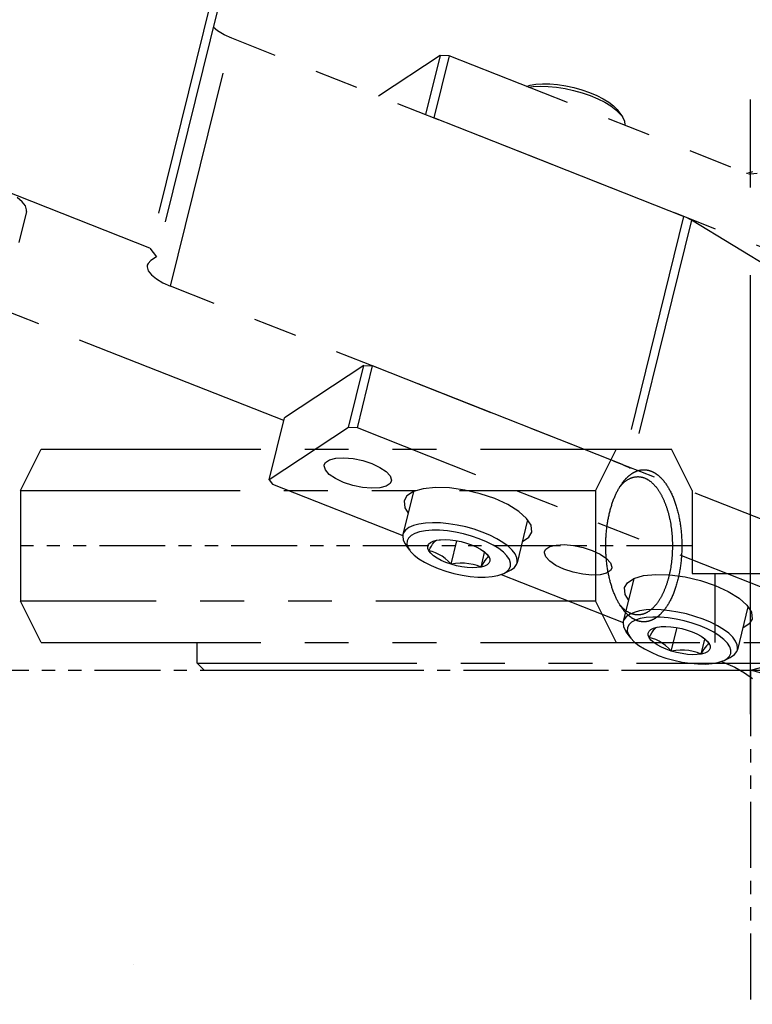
# Model space of a CAD drawing. Header units: millimetres. Extents: x 0 to 7560, y 0 to 5346.
# Tile 167 of 242: x 5240 to 5293, y 2171 to 2243. Entities that reach past the tile are written whole.
import ezdxf

# ---------------------------------------------------------------- set-up
doc = ezdxf.new("R2010")
doc.units = ezdxf.units.MM
doc.linetypes.add('CENTER', pattern=[50.8, 31.75, -6.35, 6.35, -6.35])
doc.linetypes.add('PHANTOM2', pattern=[31.75, 15.875, -3.175, 3.175, -3.175, 3.175, -3.175])
for name, color, linetype in [('DUMMY_BOLT_M5_10_PBL104', 7, 'Continuous'), ('DUMMY_BOLT_M5_10_PBL113', 7, 'Continuous'), ('DUMMY_BOLT_M5_10_PBL115', 7, 'Continuous'), ('DUMMY_BOLT_M5_10_PBL131', 7, 'Continuous'), ('M2003001_PBL1', 7, 'Continuous'), ('M2302101_PBL154', 7, 'Continuous'), ('M2302301_PBL157', 7, 'Continuous'), ('M2302701_PBL156', 7, 'Continuous'), ('M2410202_PBL117', 7, 'Continuous')]:
    doc.layers.add(name, color=color, linetype=linetype)
doc.styles.add('ROMANS', font='romans.shx', dxfattribs={"oblique": 10, "bigfont": 'whgtxt.shx'})
doc.dimstyles.new('zeus', dxfattribs={"dimtxt": 30, "dimasz": 25, "dimexe": 1, "dimexo": 1, "dimgap": 10, "dimtad": 1, "dimdsep": 46, "dimtxsty": 'ROMANS', "dimcen": 0, "dimclrd": 1, "dimclre": 1, "dimclrt": 2, "dimazin": 2, "dimtfac": 1, "dimtmove": 0, "dimatfit": 3, "dimfxl": 1, "dimarcsym": 0})

# ---------------------------------------------------------------- blocks, each defined once
blk = doc.blocks.new('_Open30')
at = {"color": 0, "lineweight": -2}
for p, q in [((-1, 0.2679), (0, 0)), ((0, 0), (-1, -0.2679)), ((0, 0), (-1, 0))]:
    blk.add_line(p, q, dxfattribs=at)
blk = doc.blocks.new('*D499')
at = {"color": 1, "lineweight": -2, "ltscale": 0.3, "transparency": 16777216}
for p, q in [((4823.187, 3215.505), (5488.923, 3215.505)), ((5487.923, 3190.505), (5487.923, 2220.505)), ((5356.187, 2195.505), (5488.923, 2195.505))]:
    blk.add_line(p, q, dxfattribs=at)
at = {"color": 1, "ltscale": 0.3, "transparency": 16777216}
for points in [[(5483.756, 3190.505), (5492.09, 3190.505), (5487.923, 3215.505)], [(5483.756, 2220.505), (5492.09, 2220.505), (5487.923, 2195.505)]]:
    blk.add_solid(points, dxfattribs=at)
at = {"layer": 'Defpoints', "color": 0, "ltscale": 0.3, "transparency": 16777216}
for p in [(4822.187, 3215.505), (5355.187, 2195.505), (5487.923, 2195.505)]:
    blk.add_point(p, dxfattribs=at)
at = {"color": 2, "ltscale": 0.3, "transparency": 16777216, "insert": (5462.923, 2725.505), "char_height": 30, "attachment_point": 5, "rotation": 90, "style": 'ROMANS'}
blk.add_mtext('1020', dxfattribs=at)
blk = doc.blocks.new('*D500')
at = {"color": 1, "lineweight": -2, "ltscale": 0.3, "transparency": 16777216}
for p, q in [((5144.151, 3215.505), (5573.055, 3215.505)), ((5572.055, 3190.505), (5572.055, 2070.505)), ((5356.187, 2045.505), (5573.055, 2045.505))]:
    blk.add_line(p, q, dxfattribs=at)
at = {"color": 1, "ltscale": 0.3, "transparency": 16777216}
for points in [[(5567.889, 3190.505), (5576.222, 3190.505), (5572.055, 3215.505)], [(5567.889, 2070.505), (5576.222, 2070.505), (5572.055, 2045.505)]]:
    blk.add_solid(points, dxfattribs=at)
at = {"layer": 'Defpoints', "color": 0, "ltscale": 0.3, "transparency": 16777216}
for p in [(5143.151, 3215.505), (5355.187, 2045.505), (5572.055, 2045.505)]:
    blk.add_point(p, dxfattribs=at)
at = {"color": 2, "ltscale": 0.3, "transparency": 16777216, "insert": (5547.055, 2650.505), "char_height": 30, "attachment_point": 5, "rotation": 90, "style": 'ROMANS'}
blk.add_mtext('1170', dxfattribs=at)
blk = doc.blocks.new('*D501')
at = {"color": 1, "lineweight": -2, "ltscale": 0.3, "transparency": 16777216}
for p, q in [((5144.151, 3215.505), (5658.626, 3215.505)), ((5657.626, 3190.505), (5657.626, 1920.505)), ((5366.31, 1895.505), (5658.626, 1895.505))]:
    blk.add_line(p, q, dxfattribs=at)
at = {"color": 1, "ltscale": 0.3, "transparency": 16777216}
for points in [[(5653.459, 3190.505), (5661.793, 3190.505), (5657.626, 3215.505)], [(5653.459, 1920.505), (5661.793, 1920.505), (5657.626, 1895.505)]]:
    blk.add_solid(points, dxfattribs=at)
at = {"layer": 'Defpoints', "color": 0, "ltscale": 0.3, "transparency": 16777216}
for p in [(5143.151, 3215.505), (5365.31, 1895.505), (5657.626, 1895.505)]:
    blk.add_point(p, dxfattribs=at)
at = {"color": 2, "ltscale": 0.3, "transparency": 16777216, "insert": (5632.626, 2575.505), "char_height": 30, "attachment_point": 5, "rotation": 90, "style": 'ROMANS'}
blk.add_mtext('1320', dxfattribs=at)
blk = doc.blocks.new('A$Cbc2b6dae')
at = {"color": 6, "linetype": 'PHANTOM2', "ltscale": 0.3}
blk.add_line((-4.215, 49), (-52.785, 49), dxfattribs=at)
at = {"layer": 'DUMMY_BOLT_M5_10_PBL104', "color": 6, "linetype": 'PHANTOM2'}
for p, q in [((-0.278, 75.94), (-0.226, 75.961)), ((-0.226, 75.961), (0.158, 76.06)), ((-0.125, 75.88), (-0.006, 75.903)), ((-0.006, 75.903), (0.491, 75.948))]:
    blk.add_line(p, q, dxfattribs=at)
at = {"layer": 'DUMMY_BOLT_M5_10_PBL113', "color": 6, "linetype": 'PHANTOM2'}
for p, q in [((-24.365, 52.927), (-25.134, 49.808)), ((-23.975, 50.574), (-24.373, 50.466)), ((-23.511, 50.642), (-23.975, 50.574)), ((-22.991, 50.669), (-23.511, 50.642)), ((-22.426, 50.654), (-22.991, 50.669)), ((-21.83, 50.598), (-22.426, 50.654)), ((-21.215, 50.5), (-21.83, 50.598)), ((-16.116, 50.874), (-16.881, 47.774)), ((-25.089, 49.931), (-25.134, 49.808)), ((-24.937, 50.141), (-25.089, 49.931)), ((-24.696, 50.32), (-24.937, 50.141)), ((-24.373, 50.466), (-24.696, 50.32)), ((-24.276, 49.898), (-24.549, 49.745)), ((-23.923, 50.016), (-24.276, 49.898)), ((-23.5, 50.094), (-23.923, 50.016)), ((-23.015, 50.131), (-23.5, 50.094)), ((-22.483, 50.126), (-23.015, 50.131)), ((-21.922, 50.079), (-22.483, 50.126)), ((-21.339, 49.991), (-21.922, 50.079)), ((-20.75, 49.865), (-21.339, 49.991)), ((-20.596, 50.365), (-21.215, 50.5)), ((-20.17, 49.704), (-20.75, 49.865)), ((-19.986, 50.195), (-20.596, 50.365)), ((-19.399, 49.993), (-19.986, 50.195)), ((-18.847, 49.764), (-19.399, 49.993)), ((-25.134, 49.808), (-25.151, 49.695)), ((-25.151, 49.695), (-25.12, 49.44)), ((-25.12, 49.44), (-24.997, 49.17)), ((-24.997, 49.17), (-24.924, 49.061)), ((-24.835, 49.347), (-24.842, 49.112)), ((-24.737, 49.56), (-24.835, 49.347)), ((-24.549, 49.745), (-24.737, 49.56)), ((-23.278, 49.11), (-23.149, 49.232)), ((-23.149, 49.232), (-22.957, 49.33)), ((-22.987, 49.121), (-22.907, 49.232)), ((-22.957, 49.33), (-22.708, 49.401)), ((-22.907, 49.232), (-22.834, 49.313)), ((-22.834, 49.313), (-22.768, 49.368)), ((-22.768, 49.368), (-22.708, 49.401)), ((-22.708, 49.401), (-22.505, 49.433)), ((-22.708, 49.401), (-22.505, 49.43)), ((-22.505, 49.433), (-22.411, 49.442)), ((-22.411, 49.442), (-22.074, 49.452)), ((-22.074, 49.452), (-21.706, 49.432)), ((-21.706, 49.432), (-21.321, 49.381)), ((-21.65, 47.669), (-21.233, 49.363)), ((-21.321, 49.381), (-20.928, 49.301)), ((-20.928, 49.301), (-20.541, 49.195)), ((-20.541, 49.195), (-20.17, 49.065)), ((-19.61, 49.51), (-20.17, 49.704)), ((-19.088, 49.291), (-19.61, 49.51)), ((-18.617, 49.051), (-19.088, 49.291)), ((-18.344, 49.514), (-18.847, 49.764)), ((-17.9, 49.248), (-18.344, 49.514)), ((-17.526, 48.971), (-17.9, 49.248)), ((-24.644, 48.677), (-24.924, 49.061)), ((-24.842, 49.112), (-24.757, 48.86)), ((-24.757, 48.86), (-24.644, 48.677)), ((-24.644, 48.677), (-24.582, 48.598)), ((-24.582, 48.598), (-24.322, 48.331)), ((-23.342, 48.967), (-23.278, 49.11)), ((-23.336, 48.808), (-23.342, 48.967)), ((-23.263, 48.638), (-23.336, 48.808)), ((-23.263, 48.638), (-23.167, 48.819)), ((-23.124, 48.461), (-23.263, 48.638)), ((-23.018, 48.576), (-23.263, 48.638)), ((-23.167, 48.819), (-23.075, 48.982)), ((-22.924, 48.283), (-23.124, 48.461)), ((-23.075, 48.982), (-22.987, 49.121)), ((-22.775, 48.492), (-23.018, 48.576)), ((-22.535, 48.38), (-22.775, 48.492)), ((-20.17, 49.065), (-19.828, 48.917)), ((-19.828, 48.917), (-19.524, 48.753)), ((-19.524, 48.753), (-19.383, 48.663)), ((-19.498, 48.737), (-19.353, 48.628)), ((-19.483, 47.463), (-19.223, 48.514)), ((-19.383, 48.663), (-19.267, 48.58)), ((-19.353, 48.628), (-19.136, 48.437)), ((-19.267, 48.58), (-19.067, 48.403)), ((-19.136, 48.437), (-18.928, 48.226)), ((-18.21, 48.797), (-18.617, 49.051)), ((-17.869, 48.532), (-18.21, 48.797)), ((-17.609, 48.266), (-17.869, 48.532)), ((-17.23, 48.69), (-17.526, 48.971)), ((-17.018, 48.411), (-17.23, 48.69)), ((-24.322, 48.331), (-23.981, 48.066)), ((-23.981, 48.066), (-23.574, 47.813)), ((-23.574, 47.813), (-23.103, 47.573)), ((-22.667, 48.11), (-22.924, 48.283)), ((-22.363, 47.947), (-22.667, 48.11)), ((-22.301, 48.239), (-22.535, 48.38)), ((-22.021, 47.798), (-22.363, 47.947)), ((-22.075, 48.071), (-22.301, 48.239)), ((-21.859, 47.88), (-22.075, 48.071)), ((-21.65, 47.669), (-22.021, 47.798)), ((-21.65, 47.669), (-21.859, 47.88)), ((-21.327, 47.714), (-21.65, 47.669)), ((-21.005, 47.739), (-21.327, 47.714)), ((-20.685, 47.737), (-21.005, 47.739)), ((-20.37, 47.707), (-20.685, 47.737)), ((-19.294, 47.807), (-19.387, 47.644)), ((-19.206, 47.946), (-19.294, 47.807)), ((-19.126, 48.056), (-19.206, 47.946)), ((-19.053, 48.138), (-19.126, 48.056)), ((-19.067, 48.403), (-18.928, 48.226)), ((-18.987, 48.193), (-19.053, 48.138)), ((-18.913, 47.753), (-19.042, 47.631)), ((-18.928, 48.226), (-18.987, 48.193)), ((-18.928, 48.226), (-18.854, 48.055)), ((-18.849, 47.896), (-18.913, 47.753)), ((-18.854, 48.055), (-18.849, 47.896)), ((-17.434, 48.003), (-17.609, 48.266)), ((-17.349, 47.752), (-17.434, 48.003)), ((-17.356, 47.517), (-17.349, 47.752)), ((-16.895, 48.141), (-17.018, 48.411)), ((-16.925, 47.65), (-16.881, 47.774)), ((-16.863, 47.886), (-16.895, 48.141)), ((-16.881, 47.774), (-16.863, 47.886)), ((-23.103, 47.573), (-22.581, 47.353)), ((-22.581, 47.353), (-22.02, 47.16)), ((-22.02, 47.16), (-21.441, 46.999)), ((-21.263, 47.562), (-21.65, 47.669)), ((-20.87, 47.483), (-21.263, 47.562)), ((-20.485, 47.432), (-20.87, 47.483)), ((-20.117, 47.411), (-20.485, 47.432)), ((-20.064, 47.649), (-20.37, 47.707)), ((-19.78, 47.422), (-20.117, 47.411)), ((-19.769, 47.566), (-20.064, 47.649)), ((-19.483, 47.463), (-19.78, 47.422)), ((-19.483, 47.463), (-19.769, 47.566)), ((-19.387, 47.644), (-19.483, 47.463)), ((-19.234, 47.533), (-19.483, 47.463)), ((-19.042, 47.631), (-19.234, 47.533)), ((-17.915, 46.965), (-17.84, 47)), ((-17.84, 47), (-17.413, 47.21)), ((-17.84, 47), (-17.642, 47.119)), ((-17.642, 47.119), (-17.454, 47.304)), ((-17.454, 47.304), (-17.356, 47.517)), ((-17.413, 47.21), (-17.318, 47.261)), ((-17.318, 47.261), (-17.077, 47.441)), ((-17.077, 47.441), (-16.925, 47.65)), ((-21.441, 46.999), (-20.852, 46.873)), ((-20.852, 46.873), (-20.268, 46.785)), ((-20.268, 46.785), (-19.708, 46.738)), ((-19.708, 46.738), (-19.176, 46.733)), ((-19.176, 46.733), (-18.691, 46.77)), ((-18.691, 46.77), (-18.268, 46.848)), ((-18.268, 46.848), (-17.915, 46.965))]:
    blk.add_line(p, q, dxfattribs=at)
at = {"layer": 'DUMMY_BOLT_M5_10_PBL115', "color": 6, "linetype": 'PHANTOM2'}
for p, q in [((-8.43, 46.64), (-9.199, 43.521)), ((-8.42, 44.185), (-8.747, 44.042)), ((-8.018, 44.292), (-8.42, 44.185)), ((-7.551, 44.358), (-8.018, 44.292)), ((-7.028, 44.382), (-7.551, 44.358)), ((-6.461, 44.365), (-7.028, 44.382)), ((-5.864, 44.306), (-6.461, 44.365)), ((-5.248, 44.207), (-5.864, 44.306)), ((-4.629, 44.07), (-5.248, 44.207)), ((-0.182, 44.587), (-0.946, 41.487)), ((-9.199, 43.521), (-9.215, 43.421)), ((-9.149, 43.655), (-9.199, 43.521)), ((-8.991, 43.864), (-9.149, 43.655)), ((-8.747, 44.042), (-8.991, 43.864)), ((-8.602, 43.466), (-8.795, 43.283)), ((-8.325, 43.618), (-8.602, 43.466)), ((-7.969, 43.734), (-8.325, 43.618)), ((-7.542, 43.81), (-7.969, 43.734)), ((-7.055, 43.845), (-7.542, 43.81)), ((-6.521, 43.837), (-7.055, 43.845)), ((-5.959, 43.788), (-6.521, 43.837)), ((-5.375, 43.699), (-5.959, 43.788)), ((-4.786, 43.571), (-5.375, 43.699)), ((-4.207, 43.408), (-4.786, 43.571)), ((-4.02, 43.898), (-4.629, 44.07)), ((-3.434, 43.695), (-4.02, 43.898)), ((-2.885, 43.465), (-3.434, 43.695)), ((-2.385, 43.214), (-2.885, 43.465)), ((-9.215, 43.421), (-9.189, 43.166)), ((-9.189, 43.166), (-9.07, 42.897)), ((-9.07, 42.897), (-8.989, 42.774)), ((-8.709, 42.39), (-8.989, 42.774)), ((-8.897, 43.071), (-8.909, 42.837)), ((-8.909, 42.837), (-8.828, 42.586)), ((-8.795, 43.283), (-8.897, 43.071)), ((-7.405, 42.687), (-7.339, 42.829)), ((-7.339, 42.829), (-7.207, 42.95)), ((-7.207, 42.95), (-7.012, 43.047)), ((-7.139, 42.702), (-7.05, 42.839)), ((-7.05, 42.839), (-6.967, 42.949)), ((-7.012, 43.047), (-6.761, 43.116)), ((-6.967, 42.949), (-6.891, 43.03)), ((-6.891, 43.03), (-6.823, 43.085)), ((-6.823, 43.085), (-6.761, 43.116)), ((-6.761, 43.116), (-6.57, 43.146)), ((-6.761, 43.116), (-6.57, 43.143)), ((-6.57, 43.146), (-6.462, 43.156)), ((-6.462, 43.156), (-6.123, 43.165)), ((-6.123, 43.165), (-5.755, 43.143)), ((-5.755, 43.143), (-5.368, 43.091)), ((-5.732, 41.387), (-5.315, 43.08)), ((-5.368, 43.091), (-4.976, 43.01)), ((-4.976, 43.01), (-4.589, 42.903)), ((-4.589, 42.903), (-4.219, 42.772)), ((-4.219, 42.772), (-3.878, 42.623)), ((-3.649, 43.213), (-4.207, 43.408)), ((-3.128, 42.992), (-3.649, 43.213)), ((-2.66, 42.751), (-3.128, 42.992)), ((-2.256, 42.497), (-2.66, 42.751)), ((-1.944, 42.946), (-2.385, 43.214)), ((-1.574, 42.669), (-1.944, 42.946)), ((-8.828, 42.586), (-8.709, 42.39)), ((-8.709, 42.39), (-8.658, 42.324)), ((-8.658, 42.324), (-8.402, 42.057)), ((-8.402, 42.057), (-8.065, 41.792)), ((-7.403, 42.529), (-7.405, 42.687)), ((-7.333, 42.359), (-7.403, 42.529)), ((-7.333, 42.359), (-7.234, 42.54)), ((-7.197, 42.182), (-7.333, 42.359)), ((-7.09, 42.297), (-7.333, 42.359)), ((-7.234, 42.54), (-7.139, 42.702)), ((-6.999, 42.004), (-7.197, 42.182)), ((-6.848, 42.212), (-7.09, 42.297)), ((-6.61, 42.1), (-6.848, 42.212)), ((-6.378, 41.959), (-6.61, 42.1)), ((-3.878, 42.623), (-3.576, 42.459)), ((-3.576, 42.459), (-3.448, 42.376)), ((-3.57, 42.455), (-3.41, 42.334)), ((-3.56, 41.173), (-3.298, 42.235)), ((-3.448, 42.376), (-3.322, 42.285)), ((-3.41, 42.334), (-3.195, 42.142)), ((-3.322, 42.285), (-3.124, 42.108)), ((-3.195, 42.142), (-2.988, 41.931)), ((-3.124, 42.108), (-2.988, 41.931)), ((-1.919, 42.232), (-2.256, 42.497)), ((-1.663, 41.966), (-1.919, 42.232)), ((-1.282, 42.388), (-1.574, 42.669)), ((-1.074, 42.11), (-1.282, 42.388)), ((-0.956, 41.841), (-1.074, 42.11)), ((-8.065, 41.792), (-7.661, 41.538)), ((-7.661, 41.538), (-7.193, 41.297)), ((-6.745, 41.831), (-6.999, 42.004)), ((-6.443, 41.667), (-6.745, 41.831)), ((-6.102, 41.517), (-6.443, 41.667)), ((-6.154, 41.79), (-6.378, 41.959)), ((-5.939, 41.598), (-6.154, 41.79)), ((-5.732, 41.387), (-6.102, 41.517)), ((-5.732, 41.387), (-5.939, 41.598)), ((-5.408, 41.432), (-5.732, 41.387)), ((-5.345, 41.28), (-5.732, 41.387)), ((-5.086, 41.455), (-5.408, 41.432)), ((-4.765, 41.452), (-5.086, 41.455)), ((-4.449, 41.421), (-4.765, 41.452)), ((-4.143, 41.362), (-4.449, 41.421)), ((-3.847, 41.278), (-4.143, 41.362)), ((-3.461, 41.354), (-3.56, 41.173)), ((-3.366, 41.516), (-3.461, 41.354)), ((-3.277, 41.654), (-3.366, 41.516)), ((-3.114, 41.339), (-3.309, 41.243)), ((-3.194, 41.763), (-3.277, 41.654)), ((-3.118, 41.845), (-3.194, 41.763)), ((-3.05, 41.899), (-3.118, 41.845)), ((-2.982, 41.46), (-3.114, 41.339)), ((-2.988, 41.931), (-3.05, 41.899)), ((-2.988, 41.931), (-2.918, 41.761)), ((-2.916, 41.602), (-2.982, 41.46)), ((-2.918, 41.761), (-2.916, 41.602)), ((-1.493, 41.704), (-1.663, 41.966)), ((-1.412, 41.453), (-1.493, 41.704)), ((-1.424, 41.219), (-1.412, 41.453)), ((-1.153, 41.144), (-0.996, 41.352)), ((-0.996, 41.352), (-0.946, 41.487)), ((-0.929, 41.586), (-0.956, 41.841)), ((-0.946, 41.487), (-0.929, 41.586)), ((-7.193, 41.297), (-6.673, 41.076)), ((-6.673, 41.076), (-6.114, 40.881)), ((-6.114, 40.881), (-5.535, 40.719)), ((-5.535, 40.719), (-4.946, 40.591)), ((-4.953, 41.199), (-5.345, 41.28)), ((-4.566, 41.146), (-4.953, 41.199)), ((-4.946, 40.591), (-4.362, 40.501)), ((-4.198, 41.124), (-4.566, 41.146)), ((-3.859, 41.133), (-4.198, 41.124)), ((-3.56, 41.173), (-3.859, 41.133)), ((-3.56, 41.173), (-3.847, 41.278)), ((-3.309, 41.243), (-3.56, 41.173)), ((-2.352, 40.556), (-1.996, 40.672)), ((-1.996, 40.672), (-1.905, 40.713)), ((-1.905, 40.713), (-1.478, 40.923)), ((-1.905, 40.713), (-1.719, 40.823)), ((-1.719, 40.823), (-1.527, 41.007)), ((-1.527, 41.007), (-1.424, 41.219)), ((-1.478, 40.923), (-1.398, 40.965)), ((-1.398, 40.965), (-1.153, 41.144)), ((-4.362, 40.501), (-3.8, 40.452)), ((-3.8, 40.452), (-3.266, 40.445)), ((-3.266, 40.445), (-2.779, 40.48)), ((-2.779, 40.48), (-2.352, 40.556))]:
    blk.add_line(p, q, dxfattribs=at)
at = {"layer": 'DUMMY_BOLT_M5_10_PBL131', "color": 6, "linetype": 'PHANTOM2'}
for p, q in [((-16.209, 82.225), (-15.943, 82.311)), ((-16.06, 82.167), (-15.711, 82.217)), ((-15.943, 82.311), (-15.519, 82.387)), ((-15.711, 82.217), (-15.188, 82.242)), ((-15.519, 82.387), (-15.036, 82.422)), ((-15.188, 82.242), (-14.622, 82.225)), ((-15.036, 82.422), (-14.506, 82.415)), ((-14.622, 82.225), (-14.025, 82.167)), ((-14.506, 82.415), (-13.947, 82.367)), ((-14.025, 82.167), (-13.41, 82.069)), ((-13.947, 82.367), (-13.365, 82.278)), ((-13.41, 82.069), (-12.791, 81.932)), ((-13.365, 82.278), (-12.774, 82.151)), ((-12.791, 81.932), (-12.181, 81.76)), ((-12.774, 82.151), (-12.191, 81.988)), ((-12.191, 81.988), (-11.636, 81.794)), ((-12.181, 81.76), (-11.595, 81.557)), ((-11.636, 81.794), (-11.115, 81.574)), ((-11.595, 81.557), (-11.045, 81.328)), ((-11.115, 81.574), (-10.645, 81.333)), ((-11.045, 81.328), (-10.544, 81.077)), ((-10.645, 81.333), (-10.238, 81.078)), ((-10.544, 81.077), (-10.103, 80.81)), ((-10.238, 81.078), (-9.898, 80.812)), ((-10.103, 80.81), (-9.732, 80.533)), ((-9.898, 80.812), (-9.64, 80.543)), ((-9.732, 80.533), (-9.438, 80.252)), ((-9.64, 80.543), (-9.589, 80.477)), ((-9.589, 80.477), (-9.309, 80.093)), ((-9.438, 80.252), (-9.309, 80.093)), ((-9.309, 80.093), (-9.23, 79.974)), ((-9.23, 79.974), (-9.11, 79.704)), ((-9.11, 79.704), (-9.083, 79.449)), ((-9.083, 79.449), (-9.088, 79.416))]:
    blk.add_line(p, q, dxfattribs=at)
at = {"layer": 'M2003001_PBL1', "color": 6, "linetype": 'PHANTOM2'}
for p, q in [((-52.785, 53), (-51.285, 56)), ((-51.285, 56), (-5.715, 56)), ((-9.715, 56), (-11.215, 53)), ((-4.215, 53), (-5.715, 56)), ((-52.785, 53), (-52.785, 45)), ((-52.785, 53), (-11.215, 53)), ((-11.215, 53), (-11.215, 45)), ((-4.215, 53), (-4.215, 47)), ((-4.215, 47), (50, 47)), ((-2.582, 47), (-2.582, 42)), ((-11.215, 45), (-52.785, 45)), ((-51.285, 42), (-52.785, 45)), ((-11.215, 45), (-9.715, 42)), ((-51.285, 42), (61, 42)), ((-40, 40.5), (-40, 42)), ((-40, 40.5), (40, 40.5)), ((-40, 40.5), (-39.5, 40)), ((-39.5, 40), (39.5, 40))]:
    blk.add_line(p, q, dxfattribs=at)
for centre, start, end in [((-7.48, 51.686), 134.88327, 135.19178), ((-7.48, 46.314), 224.80822, 225.11679)]:
    blk.add_arc(centre, 2.526, start, end, dxfattribs=at)
for points, knots in [([(-9.303, 53.491), (-9.206, 53.628), (-9.003, 53.879), (-8.658, 54.185), (-8.292, 54.396), (-7.911, 54.504), (-7.523, 54.504), (-7.142, 54.397), (-6.775, 54.187), (-6.291, 53.759), (-5.77, 52.981), (-5.316, 51.821), (-5.03, 50.462), (-4.965, 49.496), (-4.965, 49)], [0, 0, 0, 0, 0.058762, 0.111827, 0.160032, 0.204893, 0.248546, 0.293387, 0.341555, 0.394575, 0.517653, 0.663516, 0.827007, 1, 1, 1, 1]), ([(-10.465, 49), (-10.465, 49.435), (-10.415, 50.286), (-10.193, 51.502), (-9.836, 52.58), (-9.496, 53.217), (-9.303, 53.491)], [0, 0, 0, 0, 0.277295, 0.542886, 0.786384, 1, 1, 1, 1]), ([(-9.448, 53.272), (-9.433, 53.289), (-9.377, 53.356), (-9.318, 53.42), (-9.272, 53.466)], [0, 0, 0, 0, 0.255652, 1, 1, 1, 1]), ([(-9.263, 53.476), (-9.105, 53.633), (-8.766, 53.895), (-8.344, 54), (-8.148, 54)], [0, 0, 0, 0, 0.532215, 1, 1, 1, 1]), ([(-8.148, 54), (-7.983, 54), (-7.631, 53.927), (-7.152, 53.621), (-6.722, 53.145), (-6.349, 52.517), (-6.045, 51.759), (-5.736, 50.585), (-5.648, 49.641), (-5.648, 49)], [0, 0, 0, 0, 0.082259, 0.173031, 0.277728, 0.398218, 0.533742, 0.68181, 1, 1, 1, 1]), ([(-9.303, 44.509), (-9.496, 44.783), (-9.836, 45.42), (-10.193, 46.498), (-10.415, 47.714), (-10.465, 48.565), (-10.465, 49)], [0, 0, 0, 0, 0.213616, 0.457114, 0.722705, 1, 1, 1, 1]), ([(-4.965, 49), (-4.965, 48.504), (-5.03, 47.538), (-5.316, 46.179), (-5.77, 45.019), (-6.291, 44.241), (-6.775, 43.813), (-7.142, 43.603), (-7.523, 43.496), (-7.911, 43.496), (-8.292, 43.604), (-8.658, 43.815), (-9.003, 44.121), (-9.206, 44.372), (-9.303, 44.509)], [0, 0, 0, 0, 0.172993, 0.336484, 0.482347, 0.605425, 0.658445, 0.706613, 0.751454, 0.795107, 0.839968, 0.888173, 0.941238, 1, 1, 1, 1]), ([(-5.648, 49), (-5.648, 48.359), (-5.736, 47.415), (-6.045, 46.241), (-6.349, 45.483), (-6.722, 44.855), (-7.152, 44.379), (-7.631, 44.073), (-7.983, 44), (-8.148, 44)], [0, 0, 0, 0, 0.31819, 0.466258, 0.601782, 0.722272, 0.826969, 0.917741, 1, 1, 1, 1]), ([(-9.272, 44.534), (-9.287, 44.549), (-9.348, 44.612), (-9.406, 44.677), (-9.448, 44.728)], [0, 0, 0, 0, 0.244451, 1, 1, 1, 1]), ([(-8.148, 44), (-8.344, 44), (-8.766, 44.105), (-9.105, 44.367), (-9.263, 44.524)], [0, 0, 0, 0, 0.467785, 1, 1, 1, 1])]:
    blk.add_open_spline(points, degree=3, knots=knots, dxfattribs=at)
at = {"layer": 'M2302101_PBL154', "color": 6, "linetype": 'PHANTOM2'}
for p, q in [((-27.971, 62.046), (-33.7, 58.25)), ((-29.077, 57.561), (-27.971, 62.046)), ((-28.429, 57.522), (-27.324, 62.006)), ((-27.971, 62.046), (-27.324, 62.006)), ((10.774, 46.975), (-27.324, 62.006)), ((-34.805, 53.766), (-33.7, 58.25)), ((-29.077, 57.561), (-34.805, 53.766)), ((-28.429, 57.522), (-29.077, 57.561)), ((9.669, 42.49), (-28.429, 57.522)), ((-30.838, 54.779), (-30.827, 54.865)), ((-30.827, 54.865), (-30.736, 55.034)), ((-30.736, 55.034), (-30.445, 55.227)), ((-30.445, 55.227), (-29.988, 55.342)), ((-29.988, 55.342), (-29.402, 55.37)), ((-29.402, 55.37), (-28.736, 55.308)), ((-28.736, 55.308), (-28.042, 55.162)), ((-28.042, 55.162), (-27.377, 54.944)), ((-27.377, 54.944), (-26.795, 54.67)), ((-30.742, 54.482), (-30.838, 54.779)), ((-30.457, 54.168), (-30.742, 54.482)), ((-30.005, 53.862), (-30.457, 54.168)), ((-26.795, 54.67), (-26.343, 54.364)), ((-26.343, 54.364), (-26.057, 54.05)), ((-34.805, 53.766), (-34.567, 53.455)), ((-34.567, 53.455), (-25.144, 49.738)), ((-29.423, 53.588), (-30.005, 53.862)), ((-28.758, 53.37), (-29.423, 53.588)), ((-26.063, 53.498), (-26.355, 53.305)), ((-25.972, 53.668), (-26.063, 53.498)), ((-26.057, 54.05), (-25.962, 53.753)), ((-25.962, 53.753), (-25.972, 53.668)), ((-28.064, 53.224), (-28.758, 53.37)), ((-27.397, 53.162), (-28.064, 53.224)), ((-26.811, 53.19), (-27.397, 53.162)), ((-26.355, 53.305), (-26.811, 53.19)), ((-24.372, 52.925), (-24.841, 52.614)), ((-23.675, 53.13), (-24.372, 52.925)), ((-22.789, 53.219), (-23.675, 53.13)), ((-21.766, 53.187), (-22.789, 53.219)), ((-20.666, 53.034), (-21.766, 53.187)), ((-19.552, 52.77), (-20.666, 53.034)), ((-18.489, 52.41), (-19.552, 52.77)), ((-24.841, 52.614), (-25.044, 52.26)), ((-25.044, 52.26), (-24.997, 51.757)), ((-17.539, 51.976), (-18.489, 52.41)), ((-24.997, 51.757), (-24.748, 51.371)), ((-16.757, 51.492), (-17.539, 51.976)), ((-16.189, 50.986), (-16.757, 51.492)), ((-15.868, 50.489), (-16.189, 50.986)), ((-16.024, 49.631), (-15.82, 49.986)), ((-15.82, 49.986), (-15.868, 50.489)), ((-16.5, 49.318), (-16.492, 49.32)), ((-16.492, 49.32), (-16.024, 49.631)), ((-14.903, 48.492), (-14.892, 48.578)), ((-14.807, 48.195), (-14.903, 48.492)), ((-14.892, 48.578), (-14.801, 48.747)), ((-14.801, 48.747), (-14.51, 48.94)), ((-14.51, 48.94), (-14.053, 49.055)), ((-14.053, 49.055), (-13.468, 49.083)), ((-13.468, 49.083), (-12.801, 49.021)), ((-12.801, 49.021), (-12.107, 48.875)), ((-12.107, 48.875), (-11.442, 48.657)), ((-11.442, 48.657), (-10.86, 48.383)), ((-14.522, 47.881), (-14.807, 48.195)), ((-14.07, 47.575), (-14.522, 47.881)), ((-10.86, 48.383), (-10.408, 48.077)), ((-10.408, 48.077), (-10.122, 47.763)), ((-10.122, 47.763), (-10.027, 47.466)), ((-13.488, 47.301), (-14.07, 47.575)), ((-12.823, 47.083), (-13.488, 47.301)), ((-12.129, 46.937), (-12.823, 47.083)), ((-10.42, 47.018), (-10.877, 46.903)), ((-10.129, 47.211), (-10.42, 47.018)), ((-10.038, 47.381), (-10.129, 47.211)), ((-10.027, 47.466), (-10.038, 47.381)), ((-18.025, 46.929), (-9.21, 43.451)), ((-11.462, 46.875), (-12.129, 46.937)), ((-10.877, 46.903), (-11.462, 46.875)), ((-9.109, 45.973), (-8.906, 46.327)), ((-8.906, 46.327), (-8.437, 46.638)), ((-8.437, 46.638), (-7.74, 46.844)), ((-7.74, 46.844), (-6.854, 46.933)), ((-6.854, 46.933), (-5.831, 46.9)), ((-5.831, 46.9), (-4.731, 46.747)), ((-4.731, 46.747), (-3.617, 46.483)), ((-3.617, 46.483), (-2.554, 46.123)), ((-9.062, 45.47), (-9.109, 45.973)), ((-2.554, 46.123), (-1.604, 45.689)), ((-1.604, 45.689), (-0.822, 45.205)), ((-8.813, 45.084), (-9.062, 45.47)), ((-0.822, 45.205), (-0.254, 44.699)), ((-0.254, 44.699), (0.067, 44.202)), ((0.067, 44.202), (0.115, 43.699)), ((0.115, 43.699), (-0.089, 43.344)), ((-0.557, 43.033), (-0.565, 43.031)), ((-0.089, 43.344), (-0.557, 43.033)), ((-2.089, 40.641), (-1.969, 40.594)), ((-1.969, 40.594), (-1.145, 40.228)), ((-1.145, 40.228), (-0.431, 39.823)), ((-0.431, 39.823), (0.145, 39.396))]:
    blk.add_line(p, q, dxfattribs=at)
at = {"layer": 'M2302301_PBL157', "color": 6, "linetype": 'PHANTOM2'}
for p, q in [((-22.445, 84.469), (-26.895, 81.521)), ((-22.445, 84.469), (-23.501, 80.182)), ((-21.797, 84.43), (-22.903, 79.945)), ((-21.797, 84.43), (-22.445, 84.469)), ((16.301, 69.399), (-21.797, 84.43)), ((15.195, 64.914), (-22.903, 79.945))]:
    blk.add_line(p, q, dxfattribs=at)
at = {"layer": 'M2302701_PBL156', "color": 6, "linetype": 'PHANTOM2'}
for p, q in [((-39.005, 88.461), (-43.426, 70.522)), ((-38.529, 87.841), (-42.95, 69.902)), ((-38.54, 86.244), (-38.858, 86.506)), ((-38.07, 85.962), (-38.54, 86.244)), ((-41.931, 67.77), (-37.51, 85.709)), ((-37.51, 85.709), (-38.07, 85.962)), ((-4.834, 72.817), (-37.51, 85.709)), ((-43.426, 70.522), (-54.05, 74.713)), ((-52.661, 73.883), (-53.019, 74.178)), ((-52.435, 73.588), (-52.661, 73.883)), ((-52.352, 73.309), (-52.435, 73.588)), ((-52.364, 73.182), (-52.917, 70.94)), ((-52.364, 73.182), (-52.352, 73.309)), ((-4.834, 72.817), (-9.256, 54.878)), ((-4.634, 72.732), (-4.834, 72.817)), ((-4.448, 72.641), (-4.634, 72.732)), ((-4.278, 72.545), (-4.448, 72.641)), ((-4.278, 72.545), (-8.688, 54.654)), ((4.624, 67.129), (-4.278, 72.545)), ((-43.426, 70.522), (-42.95, 69.902)), ((-42.95, 69.902), (-43.359, 69.631)), ((-43.616, 69.301), (-43.629, 69.174)), ((-43.629, 69.174), (-43.545, 68.895)), ((-43.566, 69.423), (-43.616, 69.301)), ((-43.359, 69.631), (-43.566, 69.423)), ((-43.545, 68.895), (-43.319, 68.6)), ((-43.319, 68.6), (-42.962, 68.305)), ((-42.962, 68.305), (-42.491, 68.023)), ((-42.491, 68.023), (-41.931, 67.77)), ((-9.256, 54.878), (-41.931, 67.77)), ((-33.748, 58.053), (-56.921, 67.196)), ((-9.256, 54.878), (-9.056, 54.793)), ((-9.056, 54.793), (-8.869, 54.702)), ((-8.869, 54.702), (-8.699, 54.606))]:
    blk.add_line(p, q, dxfattribs=at)
at = {"layer": 'M2410202_PBL117', "color": 1, "linetype": 'CENTER'}
blk.add_line((0, 36.816), (0, 90.968), dxfattribs=at)

msp = doc.modelspace()

# ---------------------------------------------------------------- hatches: boundary and pattern name
at = {"ltscale": 0.3}
h = msp.add_hatch(dxfattribs=at)
h.set_pattern_fill('DOTS', color=6, scale=40)
h.set_pattern_definition([(0, (-10500, 1031.17), (31.75, 63.5), [0, -63.5])])
h.paths.add_polyline_path([(5292.687, 1895.505), (5292.687, 2195.505), (3692.687, 2195.505), (3692.687, 1895.505)])

# ---------------------------------------------------------------- linework, layer by layer
at = {"color": 6, "linetype": 'PHANTOM2', "ltscale": 0.3}
msp.add_lwpolyline([(3692.687, 2195.505), (5292.687, 2195.505), (5292.687, 1895.505), (3692.687, 1895.505)], close=True, dxfattribs=at)

# ---------------------------------------------------------------- block references
at = {"ltscale": 0.3}
msp.add_blockref('A$Cbc2b6dae', (5292.687, 2155.505), dxfattribs=at)
at = {"color": 0, "xscale": 62.5, "yscale": 62.5, "zscale": 62.5, "rotation": 180}
msp.add_blockref('_Open30', (5292.687, 2195.505), dxfattribs=at)

# ---------------------------------------------------------------- dimensions: what is measured, and where the dimension line sits
at = {"ltscale": 0.3}
for base, p1, p2, picture, middle in [((5487.923, 2195.505), (4822.187, 3215.505), (5355.187, 2195.505), '*D499', (5487.923, 2725.505)), ((5572.055, 2045.505), (5143.151, 3215.505), (5355.187, 2045.505), '*D500', (5572.055, 2650.505)), ((5657.626, 1895.505), (5143.151, 3215.505), (5365.31, 1895.505), '*D501', (5657.626, 2575.505))]:
    dim = msp.add_linear_dim(base=base, p1=p1, p2=p2, angle=90, dimstyle='zeus', dxfattribs=at)
    dim.commit()
    dim.dimension.update_dxf_attribs({"geometry": picture, "text_midpoint": middle, "dimtype": 160})

doc.saveas('drawing.dxf')
